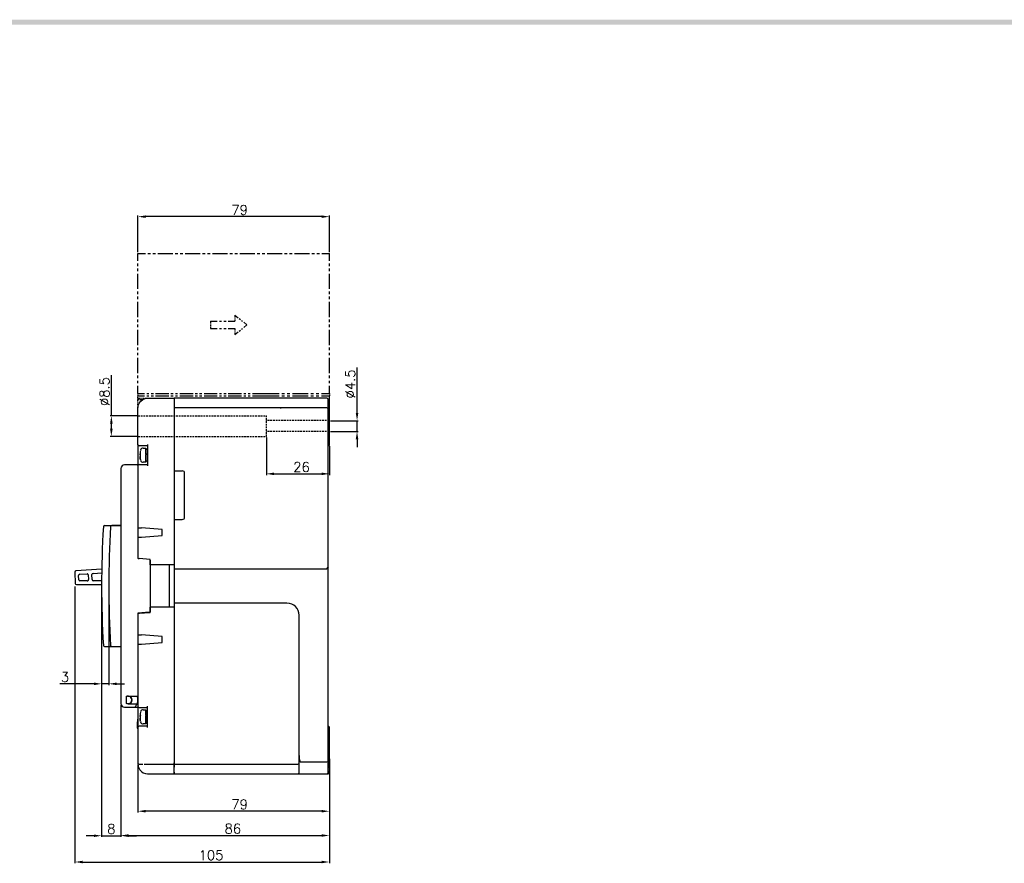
# Model space of a CAD drawing. Extents: x 1012 to 2710, y -907 to 1751.
# Tile 18 of 19: x 1839 to 2246, y 1396 to 1744. Entities that reach past the tile are written whole.
import ezdxf

# ---------------------------------------------------------------- set-up
doc = ezdxf.new("R2010")
doc.units = 0
doc.header["$LTSCALE"] = 3
doc.header["$MEASUREMENT"] = 0
doc.linetypes.add('HIDDEN', pattern=[0.375, 0.25, -0.125])
doc.layers.get('0').update_dxf_attribs({"linetype": 'CONTINUOUS'})
doc.layers.get('Defpoints').update_dxf_attribs({"linetype": 'CONTINUOUS'})
for name, color, linetype in [('di', 3, 'CONTINUOUS'), ('dwg', 7, 'CONTINUOUS'), ('TOP', 7, 'CONTINUOUS')]:
    doc.layers.add(name, color=color, linetype=linetype)
doc.styles.add('KIM', font='ROMANS.shx', dxfattribs={"height": 5, "bigfont": 'GSG1.shx'})
doc.styles.get("Standard").update_dxf_attribs({"font": 'romans.shx', "height": 4, "bigfont": 'ghs.shx'})
doc.dimstyles.get("Standard").update_dxf_attribs({"dimtxt": 0.18, "dimasz": 0.18, "dimexe": 0.18, "dimexo": 0.0625, "dimgap": 0.09, "dimtad": 0, "dimtih": 1, "dimtoh": 1, "dimdec": 4, "dimzin": 0, "dimdsep": 46, "dimtxsty": 'Standard', "dimcen": 0.09, "dimadec": 0, "dimazin": 0, "dimtfac": 1, "dimtdec": 4, "dimtofl": 0, "dimtmove": 0, "dimatfit": 3, "dimfxl": 0, "dimtolj": 1, "dimtzin": 0, "dimarcsym": 0})
doc.dimstyles.new('STANDARD$0', dxfattribs={"dimtxt": 5, "dimasz": 5, "dimexe": 1, "dimexo": 2, "dimgap": 2, "dimtad": 1, "dimdec": 4, "dimzin": 12, "dimdsep": 46, "dimtxsty": 'KIM', "dimcen": -1, "dimdle": 0.1, "dimadec": 0, "dimazin": 0, "dimtfac": 1, "dimtdec": 4, "dimtmove": 0, "dimatfit": 3, "dimfxl": 0, "dimtolj": 1, "dimtzin": 0, "dimarcsym": 0})

# ---------------------------------------------------------------- blocks, each defined once
blk = doc.blocks.new('*D40')
at = {"layer": 'Defpoints', "color": 0, "ltscale": 0.5}
for p in [(1967.07, 1439.69), (1888.07, 1436.99), (1888.07, 1417.55)]:
    blk.add_point(p, dxfattribs=at)
at = {"layer": 'di', "color": 0, "lineweight": -2, "ltscale": 0.5}
for p, q in [((1967.07, 1439.19), (1967.07, 1417.05)), ((1888.07, 1436.49), (1888.07, 1417.05))]:
    blk.add_line(p, q, dxfattribs=at)
at = {"layer": 'di', "lineweight": -2, "ltscale": 0.5}
blk.add_line((1963.87, 1417.55), (1891.27, 1417.55), dxfattribs=at)
at = {"layer": 'di', "ltscale": 0.5}
for points in [[(1891.27, 1418.09), (1891.27, 1417.02), (1888.07, 1417.55)], [(1963.87, 1418.09), (1963.87, 1417.02), (1967.07, 1417.55)]]:
    blk.add_solid(points, dxfattribs=at)
at = {"layer": 'di', "color": 0, "ltscale": 0.5, "insert": (1930.04, 1420.35), "char_height": 4, "attachment_point": 5}
blk.add_mtext('\\A1;79', dxfattribs=at)
blk = doc.blocks.new('*D41')
at = {"layer": 'Defpoints', "color": 0, "ltscale": 0.5}
for p in [(1881.07, 1461.99), (1967.07, 1427.62), (1967.07, 1407.53)]:
    blk.add_point(p, dxfattribs=at)
at = {"layer": 'di', "color": 0, "lineweight": -2, "ltscale": 0.5}
for p, q in [((1881.07, 1461.49), (1881.07, 1407.03)), ((1967.07, 1427.12), (1967.07, 1407.03))]:
    blk.add_line(p, q, dxfattribs=at)
at = {"layer": 'di', "lineweight": -2, "ltscale": 0.5}
blk.add_line((1884.27, 1407.53), (1963.87, 1407.53), dxfattribs=at)
at = {"layer": 'di', "ltscale": 0.5}
for points in [[(1884.27, 1408.06), (1884.27, 1407), (1881.07, 1407.53)], [(1963.87, 1408.06), (1963.87, 1407), (1967.07, 1407.53)]]:
    blk.add_solid(points, dxfattribs=at)
at = {"layer": 'di', "color": 0, "ltscale": 0.5, "insert": (1927.26, 1410.33), "char_height": 4, "attachment_point": 5}
blk.add_mtext('\\A1;86', dxfattribs=at)
blk = doc.blocks.new('*D42')
at = {"layer": 'Defpoints', "color": 0, "ltscale": 0.5}
for p in [(1873.07, 1510.49), (1876.07, 1510.49), (1876.07, 1470.13)]:
    blk.add_point(p, dxfattribs=at)
at = {"layer": 'di', "color": 0, "lineweight": -2, "ltscale": 0.5}
for p, q in [((1873.07, 1509.99), (1873.07, 1469.63)), ((1876.07, 1509.99), (1876.07, 1469.63))]:
    blk.add_line(p, q, dxfattribs=at)
at = {"layer": 'di', "lineweight": -2, "ltscale": 0.5}
for p, q in [((1869.87, 1470.13), (1855.83, 1470.13)), ((1876.07, 1470.13), (1873.07, 1470.13)), ((1879.27, 1470.13), (1882.47, 1470.13))]:
    blk.add_line(p, q, dxfattribs=at)
at = {"layer": 'di', "ltscale": 0.5}
for points in [[(1869.87, 1470.66), (1869.87, 1469.59), (1873.07, 1470.13)], [(1879.27, 1470.66), (1879.27, 1469.59), (1876.07, 1470.13)]]:
    blk.add_solid(points, dxfattribs=at)
at = {"layer": 'di', "color": 0, "ltscale": 0.5, "insert": (1857.96, 1472.93), "char_height": 4, "attachment_point": 5}
blk.add_mtext('\\A1;3', dxfattribs=at)
blk = doc.blocks.new('*D43')
at = {"layer": 'Defpoints', "color": 0, "ltscale": 0.5}
for p in [(1873.07, 1491.96), (1881.07, 1460.99), (1881.07, 1407.43)]:
    blk.add_point(p, dxfattribs=at)
at = {"layer": 'di', "color": 0, "lineweight": -2, "ltscale": 0.5}
for p, q in [((1873.07, 1491.46), (1873.07, 1406.93)), ((1881.07, 1460.49), (1881.07, 1406.93))]:
    blk.add_line(p, q, dxfattribs=at)
at = {"layer": 'di', "lineweight": -2, "ltscale": 0.5}
for p, q in [((1869.87, 1407.43), (1866.67, 1407.43)), ((1873.07, 1407.43), (1881.07, 1407.43)), ((1884.27, 1407.43), (1887.47, 1407.43))]:
    blk.add_line(p, q, dxfattribs=at)
at = {"layer": 'di', "ltscale": 0.5}
for points in [[(1869.87, 1407.96), (1869.87, 1406.9), (1873.07, 1407.43)], [(1884.27, 1407.96), (1884.27, 1406.9), (1881.07, 1407.43)]]:
    blk.add_solid(points, dxfattribs=at)
at = {"layer": 'di', "color": 0, "ltscale": 0.5, "insert": (1877.07, 1410.23), "char_height": 4, "attachment_point": 5}
blk.add_mtext('\\A1;8', dxfattribs=at)
blk = doc.blocks.new('*D44')
at = {"layer": 'Defpoints', "color": 0, "ltscale": 0.5}
for p in [(1862.07, 1510.73), (1967.07, 1426.62), (1967.07, 1396.59)]:
    blk.add_point(p, dxfattribs=at)
at = {"layer": 'di', "color": 0, "lineweight": -2, "ltscale": 0.5}
for p, q in [((1862.07, 1510.23), (1862.07, 1396.09)), ((1967.07, 1426.12), (1967.07, 1396.09))]:
    blk.add_line(p, q, dxfattribs=at)
at = {"layer": 'di', "lineweight": -2, "ltscale": 0.5}
blk.add_line((1865.27, 1396.59), (1963.87, 1396.59), dxfattribs=at)
at = {"layer": 'di', "ltscale": 0.5}
for points in [[(1865.27, 1397.12), (1865.27, 1396.05), (1862.07, 1396.59)], [(1963.87, 1397.12), (1963.87, 1396.05), (1967.07, 1396.59)]]:
    blk.add_solid(points, dxfattribs=at)
at = {"layer": 'di', "color": 0, "ltscale": 0.5, "insert": (1918.22, 1399.39), "char_height": 4, "attachment_point": 5}
blk.add_mtext('\\A1;105', dxfattribs=at)
blk = doc.blocks.new('*D61')
at = {"layer": 'Defpoints', "color": 0, "ltscale": 0.5}
for p in [(1941.07, 1572.24), (1967.07, 1568.69), (1967.07, 1556.8)]:
    blk.add_point(p, dxfattribs=at)
at = {"layer": 'di', "color": 0, "lineweight": -2, "ltscale": 0.5}
for p, q in [((1941.07, 1571.74), (1941.07, 1556.3)), ((1967.07, 1568.19), (1967.07, 1556.3))]:
    blk.add_line(p, q, dxfattribs=at)
at = {"layer": 'di', "lineweight": -2, "ltscale": 0.5}
blk.add_line((1944.27, 1556.8), (1963.87, 1556.8), dxfattribs=at)
at = {"layer": 'di', "ltscale": 0.5}
for points in [[(1944.27, 1557.33), (1944.27, 1556.26), (1941.07, 1556.8)], [(1963.87, 1557.33), (1963.87, 1556.26), (1967.07, 1556.8)]]:
    blk.add_solid(points, dxfattribs=at)
at = {"layer": 'di', "color": 0, "ltscale": 0.5, "insert": (1955.58, 1559.6), "char_height": 4, "attachment_point": 5}
blk.add_mtext('\\A1;26', dxfattribs=at)
blk = doc.blocks.new('*D62')
at = {"layer": 'Defpoints', "color": 0, "ltscale": 0.5}
for p in [(1888.07, 1580.74), (1877.09, 1572.24), (1888.07, 1572.24)]:
    blk.add_point(p, dxfattribs=at)
at = {"layer": 'di', "lineweight": -2, "ltscale": 0.5}
for p, q in [((1877.09, 1580.74), (1877.09, 1597.54)), ((1877.09, 1575.44), (1877.09, 1577.54))]:
    blk.add_line(p, q, dxfattribs=at)
at = {"layer": 'di', "color": 0, "lineweight": -2, "ltscale": 0.5}
for p, q in [((1887.57, 1580.74), (1876.59, 1580.74)), ((1887.57, 1572.24), (1876.59, 1572.24))]:
    blk.add_line(p, q, dxfattribs=at)
at = {"layer": 'di', "ltscale": 0.5}
for points in [[(1876.56, 1577.54), (1877.63, 1577.54), (1877.09, 1580.74)], [(1876.56, 1575.44), (1877.63, 1575.44), (1877.09, 1572.24)]]:
    blk.add_solid(points, dxfattribs=at)
at = {"layer": 'di', "color": 0, "ltscale": 0.5, "insert": (1874.29, 1590.74), "char_height": 4, "attachment_point": 5, "rotation": 90}
blk.add_mtext('\\A1;%%c8.5', dxfattribs=at)
blk = doc.blocks.new('*D63')
at = {"layer": 'Defpoints', "color": 0, "ltscale": 0.5}
for p in [(1967.07, 1578.74), (1967.07, 1574.24), (1978.49, 1574.24)]:
    blk.add_point(p, dxfattribs=at)
at = {"layer": 'di', "lineweight": -2, "ltscale": 0.5}
for p, q in [((1978.49, 1581.94), (1978.49, 1600.69)), ((1978.49, 1574.24), (1978.49, 1578.74)), ((1978.49, 1571.04), (1978.49, 1567.84))]:
    blk.add_line(p, q, dxfattribs=at)
at = {"layer": 'di', "color": 0, "lineweight": -2, "ltscale": 0.5}
for p, q in [((1967.57, 1578.74), (1978.99, 1578.74)), ((1967.57, 1574.24), (1978.99, 1574.24))]:
    blk.add_line(p, q, dxfattribs=at)
at = {"layer": 'di', "ltscale": 0.5}
for points in [[(1977.96, 1581.94), (1979.03, 1581.94), (1978.49, 1578.74)], [(1977.96, 1571.04), (1979.03, 1571.04), (1978.49, 1574.24)]]:
    blk.add_solid(points, dxfattribs=at)
at = {"layer": 'di', "color": 0, "ltscale": 0.5, "insert": (1975.69, 1593.89), "char_height": 4, "attachment_point": 5, "rotation": 90}
blk.add_mtext('\\A1;%%c4.5', dxfattribs=at)
blk = doc.blocks.new('125634')
at = {"layer": 'TOP', "color": 4, "linetype": 'Continuous'}
for p, q in [((1617.16, 253.81), (1618.7, 253.81)), ((1617.16, 252.24), (1617.16, 253.81)), ((1619.21, 253.81), (1619.73, 253.81)), ((1620.24, 253.81), (1620.75, 253.81)), ((1621.27, 253.81), (1624.34, 253.81)), ((1624.86, 253.81), (1625.37, 253.81)), ((1625.88, 253.81), (1626.4, 253.81)), ((1626.91, 253.81), (1629.99, 253.81)), ((1630.5, 253.81), (1631.01, 253.81)), ((1631.53, 253.81), (1632.04, 253.81)), ((1632.55, 253.81), (1635.63, 253.81)), ((1636.14, 253.81), (1636.66, 253.81)), ((1637.17, 253.81), (1637.68, 253.81)), ((1638.19, 253.81), (1641.27, 253.81)), ((1641.78, 253.81), (1642.3, 253.81)), ((1642.81, 253.81), (1643.32, 253.81)), ((1643.84, 253.81), (1646.91, 253.81)), ((1647.43, 253.81), (1647.94, 253.81)), ((1648.45, 253.81), (1648.97, 253.81)), ((1649.48, 253.81), (1652.56, 253.81)), ((1653.07, 253.81), (1653.58, 253.81)), ((1654.1, 253.81), (1654.61, 253.81)), ((1655.12, 253.81), (1656.66, 253.81)), ((1656.66, 252.24), (1656.66, 253.81)), ((1617.16, 251.19), (1617.16, 251.71)), ((1617.16, 250.14), (1617.16, 250.66)), ((1656.66, 251.19), (1656.66, 251.71)), ((1656.66, 250.14), (1656.66, 250.66)), ((1617.16, 246.46), (1617.16, 249.61)), ((1656.66, 246.46), (1656.66, 249.61)), ((1617.16, 245.41), (1617.16, 245.93)), ((1656.66, 245.41), (1656.66, 245.93)), ((1617.16, 244.36), (1617.16, 244.88)), ((1617.16, 240.68), (1617.16, 243.83)), ((1656.66, 244.36), (1656.66, 244.88)), ((1656.66, 240.68), (1656.66, 243.83)), ((1617.16, 239.63), (1617.16, 240.15)), ((1632.16, 239.81), (1633.53, 239.81)), ((1632.16, 239.81), (1632.16, 239.41)), ((1633.98, 239.81), (1634.43, 239.81)), ((1634.89, 239.81), (1635.34, 239.81)), ((1635.8, 239.81), (1637.16, 239.81)), ((1637.16, 241.06), (1637.16, 240.72)), ((1637.16, 241.06), (1637.84, 240.52)), ((1637.16, 240.61), (1637.16, 240.5)), ((1637.16, 240.38), (1637.16, 240.27)), ((1637.16, 240.16), (1637.16, 239.81)), ((1638.07, 240.34), (1638.3, 240.16)), ((1638.53, 239.97), (1638.75, 239.79)), ((1656.66, 239.63), (1656.66, 240.15)), ((1617.16, 238.58), (1617.16, 239.1)), ((1617.16, 234.9), (1617.16, 238.05)), ((1632.16, 239.27), (1632.16, 239.13)), ((1632.16, 239), (1632.16, 238.86)), ((1632.16, 238.72), (1632.16, 238.31)), ((1632.16, 238.31), (1633.53, 238.31)), ((1633.98, 238.31), (1634.43, 238.31)), ((1634.89, 238.31), (1635.34, 238.31)), ((1635.8, 238.31), (1637.16, 238.31)), ((1637.16, 238.31), (1637.16, 237.97)), ((1637.16, 237.86), (1637.16, 237.75)), ((1638.07, 237.79), (1638.3, 237.97)), ((1638.53, 238.16), (1638.75, 238.34)), ((1638.98, 239.61), (1639.66, 239.06)), ((1638.98, 238.52), (1639.66, 239.06)), ((1656.66, 238.58), (1656.66, 239.1)), ((1656.66, 234.9), (1656.66, 238.05)), ((1637.16, 237.63), (1637.16, 237.52)), ((1637.16, 237.06), (1637.84, 237.61)), ((1637.16, 237.41), (1637.16, 237.06)), ((1617.16, 233.85), (1617.16, 234.37)), ((1656.66, 233.85), (1656.66, 234.37)), ((1617.16, 232.8), (1617.16, 233.32)), ((1617.16, 229.12), (1617.16, 232.27)), ((1656.66, 232.8), (1656.66, 233.32)), ((1656.66, 229.12), (1656.66, 232.27)), ((1617.16, 228.07), (1617.16, 228.59)), ((1656.66, 228.07), (1656.66, 228.59)), ((1617.16, 227.02), (1617.16, 227.54)), ((1617.16, 224.91), (1617.16, 226.49)), ((1656.66, 227.02), (1656.66, 227.54)), ((1656.66, 224.91), (1656.66, 226.49)), ((1617.16, 224.91), (1618.53, 224.91)), ((1617.16, 224.91), (1617.16, 224.78)), ((1617.16, 224.73), (1617.16, 224.69)), ((1617.16, 224.64), (1617.16, 224.6)), ((1617.16, 224.55), (1617.16, 224.41)), ((1617.16, 224.41), (1618.53, 224.41)), ((1617.16, 224.28), (1617.16, 224.41)), ((1617.16, 224.19), (1617.16, 224.23)), ((1617.16, 224.1), (1617.16, 224.14)), ((1617.16, 223.91), (1617.16, 224.05)), ((1617.16, 223.91), (1617.16, 223.85)), ((1617.16, 223.91), (1617.71, 223.91)), ((1617.16, 223.82), (1617.16, 223.8)), ((1617.16, 223.78), (1617.16, 223.76)), ((1617.16, 223.73), (1617.16, 223.66)), ((1617.16, 223.36), (1617.16, 223.66)), ((1617.16, 223.66), (1617.44, 223.66)), ((1617.54, 223.66), (1617.63, 223.66)), ((1617.72, 223.66), (1617.82, 223.66)), ((1617.75, 223.33), (1618.16, 223.65)), ((1617.89, 223.91), (1618.07, 223.91)), ((1617.91, 223.66), (1618.19, 223.66)), ((1618.25, 223.91), (1618.43, 223.91)), ((1618.62, 223.91), (1619.16, 223.91)), ((1618.98, 224.91), (1619.43, 224.91)), ((1618.98, 224.41), (1619.43, 224.41)), ((1619.89, 224.91), (1620.34, 224.91)), ((1619.89, 224.41), (1620.34, 224.41)), ((1620.8, 224.91), (1623.53, 224.91)), ((1620.8, 224.41), (1623.53, 224.41)), ((1623.98, 224.91), (1624.43, 224.91)), ((1623.98, 224.41), (1624.43, 224.41)), ((1624.89, 224.91), (1625.34, 224.91)), ((1624.89, 224.41), (1625.34, 224.41)), ((1625.8, 224.91), (1628.53, 224.91)), ((1625.8, 224.41), (1628.53, 224.41)), ((1628.98, 224.91), (1629.43, 224.91)), ((1628.98, 224.41), (1629.43, 224.41)), ((1629.89, 224.91), (1630.34, 224.91)), ((1629.89, 224.41), (1630.34, 224.41)), ((1630.8, 224.91), (1633.53, 224.91)), ((1630.8, 224.41), (1633.53, 224.41)), ((1633.98, 224.91), (1634.43, 224.91)), ((1633.98, 224.41), (1634.43, 224.41)), ((1634.89, 224.91), (1635.34, 224.91)), ((1634.89, 224.41), (1635.34, 224.41)), ((1635.8, 224.91), (1638.53, 224.91)), ((1635.8, 224.41), (1638.53, 224.41)), ((1638.98, 224.91), (1639.43, 224.91)), ((1638.98, 224.41), (1639.43, 224.41)), ((1639.89, 224.91), (1640.34, 224.91)), ((1639.89, 224.41), (1640.34, 224.41)), ((1640.8, 224.91), (1644.66, 224.91)), ((1640.8, 224.41), (1644.66, 224.41)), ((1644.66, 224.91), (1646.3, 224.91)), ((1644.66, 224.41), (1646.3, 224.41)), ((1646.84, 224.91), (1647.39, 224.91)), ((1646.84, 224.41), (1647.39, 224.41)), ((1647.93, 224.91), (1648.48, 224.91)), ((1647.93, 224.41), (1648.48, 224.41)), ((1649.02, 224.91), (1652.3, 224.91)), ((1649.02, 224.41), (1652.3, 224.41)), ((1652.84, 224.91), (1653.39, 224.91)), ((1652.84, 224.41), (1653.39, 224.41)), ((1653.93, 224.91), (1654.48, 224.91)), ((1653.93, 224.41), (1654.48, 224.41)), ((1655.03, 224.91), (1656.66, 224.91)), ((1655.03, 224.41), (1656.66, 224.41)), ((1656.66, 224.91), (1656.66, 224.78)), ((1656.66, 224.73), (1656.66, 224.69)), ((1656.66, 224.64), (1656.66, 224.6)), ((1656.66, 224.55), (1656.66, 224.41)), ((1656.66, 219.5), (1656.66, 224.41)), ((1656.66, 224.19), (1656.66, 224.23)), ((1656.66, 224.1), (1656.66, 224.14)), ((1617.16, 223.16), (1617.16, 223.26)), ((1617.16, 222.95), (1617.16, 223.05)), ((1617.16, 222.55), (1617.16, 222.85)), ((1617.16, 221.91), (1617.23, 222.43)), ((1617.16, 221.66), (1617.18, 222.18)), ((1617.16, 221.93), (1617.18, 222.18)), ((1617.18, 222.18), (1617.23, 222.44)), ((1617.18, 222.18), (1617.23, 222.44)), ((1617.23, 222.43), (1617.43, 222.91)), ((1617.23, 222.44), (1617.32, 222.69)), ((1617.23, 222.44), (1617.32, 222.69)), ((1617.43, 222.91), (1617.75, 223.33))]:
    blk.add_line(p, q, dxfattribs=at)
blk = doc.blocks.new('*D82')
at = {"layer": 'Defpoints', "color": 0, "ltscale": 0.5}
for p in [(1888.07, 1662.94), (1888.07, 1647.81), (1967.07, 1647.79)]:
    blk.add_point(p, dxfattribs=at)
at = {"layer": 'di', "color": 0, "lineweight": -2, "ltscale": 0.5}
for p, q in [((1888.07, 1648.31), (1888.07, 1663.44)), ((1967.07, 1648.29), (1967.07, 1663.44))]:
    blk.add_line(p, q, dxfattribs=at)
at = {"layer": 'di', "lineweight": -2, "ltscale": 0.5}
blk.add_line((1963.87, 1662.94), (1891.27, 1662.94), dxfattribs=at)
at = {"layer": 'di', "ltscale": 0.5}
for points in [[(1891.27, 1663.47), (1891.27, 1662.4), (1888.07, 1662.94)], [(1963.87, 1663.47), (1963.87, 1662.4), (1967.07, 1662.94)]]:
    blk.add_solid(points, dxfattribs=at)
at = {"layer": 'di', "color": 0, "ltscale": 0.5, "insert": (1930.04, 1665.74), "char_height": 4, "attachment_point": 5}
blk.add_mtext('\\A1;79', dxfattribs=at)

msp = doc.modelspace()

# ---------------------------------------------------------------- linework, layer by layer
at = {"color": 2, "linetype": 'HIDDEN'}
for p, q in [((1888.075, 1580.741), (1941.075, 1580.741)), ((1941.075, 1572.241), (1941.075, 1580.741)), ((1967.075, 1578.741), (1941.075, 1578.741)), ((1967.075, 1574.241), (1941.075, 1574.241)), ((1888.075, 1572.241), (1941.075, 1572.241))]:
    msp.add_line(p, q, dxfattribs=at)
at = {"layer": 'dwg'}
msp.add_trace([(1029.255, 1744.23), (1031.255, 1742.23), (2661.255, 1744.23), (2659.255, 1742.23)], dxfattribs=at)
at = {"layer": 'TOP', "color": 7, "linetype": 'Continuous'}
for p, q in [((1888.075, 1583.991), (1888.211, 1585.027)), ((1888.211, 1585.027), (1888.611, 1585.991)), ((1888.611, 1585.991), (1889.246, 1586.82)), ((1889.246, 1586.82), (1890.075, 1587.455)), ((1890.075, 1587.455), (1891.039, 1587.855)), ((1891.039, 1587.855), (1892.075, 1587.991)), ((1892.075, 1587.991), (1903.075, 1587.991)), ((1966.075, 1587.991), (1903.075, 1587.991)), ((1903.075, 1587.991), (1903.075, 1587.799)), ((1903.075, 1587.991), (1903.075, 1587.799)), ((1903.075, 1587.991), (1903.075, 1587.799)), ((1903.075, 1587.799), (1903.075, 1587.37)), ((1903.075, 1587.799), (1903.075, 1587.37)), ((1903.075, 1587.799), (1903.075, 1587.37)), ((1903.075, 1587.37), (1903.075, 1585.234)), ((1903.075, 1585.234), (1903.075, 1584.784)), ((1903.075, 1585.234), (1903.075, 1584.784)), ((1903.075, 1585.234), (1903.075, 1584.784)), ((1966.575, 1585.355), (1966.575, 1587.491)), ((1966.575, 1584.68), (1966.575, 1585.355)), ((1888.075, 1568.841), (1888.075, 1583.991)), ((1888.075, 1568.841), (1888.075, 1583.991)), ((1903.075, 1584.784), (1903.075, 1584.376)), ((1903.075, 1584.784), (1903.075, 1584.376)), ((1903.075, 1584.784), (1903.075, 1584.376)), ((1903.075, 1584.376), (1903.075, 1584.093)), ((1903.075, 1584.376), (1903.075, 1584.092)), ((1903.075, 1584.376), (1903.075, 1584.092)), ((1903.075, 1584.093), (1903.075, 1583.991)), ((1903.075, 1584.092), (1903.075, 1583.991)), ((1903.075, 1584.092), (1903.075, 1583.991)), ((1966.075, 1583.991), (1903.075, 1583.991)), ((1903.075, 1583.991), (1903.075, 1583.845)), ((1903.075, 1583.991), (1903.075, 1583.845)), ((1903.075, 1583.991), (1903.075, 1583.845)), ((1903.075, 1583.845), (1903.075, 1583.491)), ((1903.075, 1583.845), (1903.075, 1583.491)), ((1903.075, 1583.845), (1903.075, 1583.491)), ((1903.075, 1583.491), (1903.075, 1519.241)), ((1903.075, 1583.491), (1903.075, 1537.992)), ((1903.075, 1583.491), (1903.075, 1557.991)), ((1946.738, 1583.991), (1946.743, 1583.991)), ((1946.743, 1583.991), (1947.007, 1583.991)), ((1947.007, 1583.991), (1947.19, 1583.991)), ((1966.575, 1584.068), (1966.575, 1584.68)), ((1966.575, 1583.643), (1966.575, 1584.068)), ((1966.575, 1583.491), (1966.575, 1583.643)), ((1966.575, 1518.041), (1966.575, 1583.491)), ((1966.875, 1581.491), (1966.575, 1581.491)), ((1966.975, 1584.245), (1966.975, 1584.391)), ((1966.975, 1583.891), (1966.975, 1584.245)), ((1966.975, 1581.464), (1966.975, 1583.891)), ((1967.075, 1568.691), (1967.075, 1581.291)), ((1888.075, 1568.841), (1888.075, 1568.728)), ((1888.221, 1568.488), (1888.075, 1568.841)), ((1888.075, 1568.841), (1888.075, 1568.728)), ((1888.075, 1568.728), (1888.075, 1568.396)), ((1888.075, 1568.728), (1888.075, 1568.396)), ((1892.075, 1568.841), (1892.075, 1560.141)), ((1892.075, 1568.841), (1892.075, 1560.141)), ((1888.075, 1568.396), (1888.075, 1567.862)), ((1888.075, 1568.396), (1888.075, 1567.862)), ((1888.075, 1567.862), (1888.075, 1567.152)), ((1888.075, 1567.862), (1888.075, 1567.152)), ((1888.075, 1567.152), (1888.075, 1566.305)), ((1888.075, 1567.152), (1888.075, 1566.305)), ((1888.075, 1566.305), (1888.075, 1565.364)), ((1888.075, 1566.305), (1888.075, 1565.364)), ((1888.075, 1565.364), (1888.075, 1564.377)), ((1888.075, 1565.364), (1888.075, 1564.377)), ((1888.575, 1568.341), (1888.221, 1568.488)), ((1892.075, 1568.341), (1888.575, 1568.341)), ((1892.075, 1568.341), (1888.575, 1568.341)), ((1888.936, 1565.225), (1888.929, 1565.086)), ((1888.929, 1565.086), (1888.936, 1565.04)), ((1888.929, 1564.923), (1888.931, 1564.986)), ((1889.121, 1564.923), (1888.929, 1564.923)), ((1888.936, 1564.829), (1888.929, 1564.923)), ((1888.931, 1564.986), (1888.934, 1565.05)), ((1888.946, 1565.364), (1888.936, 1565.225)), ((1888.936, 1565.04), (1888.946, 1564.994)), ((1888.946, 1564.735), (1888.936, 1564.829)), ((1889.023, 1565.913), (1888.946, 1565.364)), ((1888.946, 1564.994), (1889.023, 1565.071)), ((1888.946, 1564.994), (1889.121, 1564.994)), ((1888.946, 1564.735), (1889.121, 1564.735)), ((1889.023, 1564.638), (1888.946, 1564.735)), ((1889.14, 1566.455), (1889.023, 1565.913)), ((1889.023, 1565.071), (1889.14, 1565.148)), ((1889.14, 1564.543), (1889.023, 1564.638)), ((1889.121, 1564.774), (1889.121, 1565.13)), ((1889.121, 1564.407), (1889.121, 1564.774)), ((1889.14, 1565.148), (1889.127, 1565.124)), ((1889.14, 1566.456), (1889.14, 1566.456)), ((1889.14, 1566.455), (1889.14, 1566.456)), ((1890.24, 1567.416), (1891.275, 1567.416)), ((1891.275, 1567.416), (1891.275, 1567.273)), ((1891.275, 1567.273), (1891.275, 1566.858)), ((1891.275, 1566.858), (1891.275, 1566.21)), ((1891.275, 1566.21), (1891.275, 1565.395)), ((1891.275, 1565.395), (1891.275, 1564.491)), ((1891.275, 1564.491), (1891.275, 1563.587)), ((1891.375, 1566.793), (1891.375, 1566.916)), ((1891.375, 1566.916), (1892.075, 1566.916)), ((1891.375, 1566.438), (1891.375, 1566.793)), ((1891.375, 1565.885), (1891.375, 1566.438)), ((1891.375, 1565.19), (1891.375, 1565.885)), ((1891.375, 1565.19), (1892.075, 1565.071)), ((1891.375, 1565.095), (1891.375, 1565.19)), ((1891.375, 1565.095), (1892.075, 1564.976)), ((1892.075, 1564.67), (1891.375, 1564.793)), ((1891.375, 1563.975), (1891.375, 1564.793)), ((1891.875, 1564.859), (1891.875, 1565.01)), ((1891.875, 1564.705), (1891.875, 1564.859)), ((1966.575, 1568.491), (1966.875, 1568.491)), ((1882.575, 1560.491), (1882.001, 1560.377)), ((1888.075, 1560.491), (1882.575, 1560.491)), ((1888.075, 1560.491), (1882.575, 1560.491)), ((1888.075, 1564.377), (1888.075, 1563.397)), ((1888.075, 1564.377), (1888.075, 1563.397)), ((1888.075, 1563.397), (1888.075, 1562.473)), ((1888.075, 1563.397), (1888.075, 1562.473)), ((1888.075, 1562.473), (1888.075, 1561.654)), ((1888.075, 1562.473), (1888.075, 1561.654)), ((1888.075, 1561.654), (1888.075, 1560.982)), ((1888.075, 1561.654), (1888.075, 1560.982)), ((1888.075, 1560.982), (1888.075, 1560.491)), ((1888.075, 1560.982), (1888.075, 1560.491)), ((1888.221, 1560.495), (1888.075, 1560.141)), ((1888.075, 1560.433), (1888.075, 1560.491)), ((1888.075, 1560.491), (1888.075, 1560.491)), ((1888.075, 1560.433), (1888.075, 1560.491)), ((1888.075, 1560.291), (1888.075, 1560.433)), ((1888.075, 1560.291), (1888.075, 1560.433)), ((1888.575, 1560.641), (1888.221, 1560.495)), ((1888.575, 1560.641), (1892.075, 1560.641)), ((1888.936, 1564.153), (1888.929, 1564.059)), ((1888.929, 1564.059), (1888.936, 1563.898)), ((1888.929, 1563.896), (1888.931, 1563.915)), ((1888.936, 1563.757), (1888.929, 1563.896)), ((1888.936, 1563.896), (1888.929, 1563.896)), ((1888.931, 1563.915), (1888.934, 1563.933)), ((1888.946, 1564.247), (1888.936, 1564.153)), ((1888.936, 1563.898), (1888.946, 1563.737)), ((1888.946, 1563.618), (1888.936, 1563.757)), ((1889.023, 1564.344), (1888.946, 1564.247)), ((1888.946, 1563.737), (1889.023, 1563.185)), ((1888.946, 1563.618), (1888.959, 1563.618)), ((1889.023, 1563.07), (1888.946, 1563.618)), ((1889.14, 1564.44), (1889.023, 1564.344)), ((1889.023, 1563.185), (1889.14, 1562.64)), ((1889.14, 1562.527), (1889.023, 1563.07)), ((1889.14, 1562.527), (1889.14, 1562.527)), ((1889.14, 1562.527), (1889.14, 1562.527)), ((1891.275, 1561.566), (1890.24, 1561.566)), ((1891.275, 1563.587), (1891.275, 1562.772)), ((1891.275, 1562.772), (1891.275, 1562.125)), ((1891.275, 1562.125), (1891.275, 1561.709)), ((1891.275, 1561.709), (1891.275, 1561.566)), ((1891.375, 1563.216), (1891.375, 1563.975)), ((1891.375, 1562.603), (1891.375, 1563.216)), ((1891.375, 1562.204), (1891.375, 1562.603)), ((1891.375, 1562.066), (1891.375, 1562.204)), ((1892.075, 1562.066), (1891.375, 1562.066)), ((1881.189, 1559.565), (1881.075, 1558.991)), ((1881.075, 1558.991), (1881.075, 1461.991)), ((1881.075, 1558.991), (1881.075, 1461.991)), ((1881.514, 1560.052), (1881.189, 1559.565)), ((1882.001, 1560.377), (1881.514, 1560.052)), ((1888.075, 1560.291), (1888.075, 1521.929)), ((1888.075, 1560.291), (1888.075, 1521.929)), ((1903.075, 1557.991), (1906.297, 1557.991)), ((1906.786, 1557.924), (1906.297, 1557.991)), ((1907.144, 1557.741), (1906.786, 1557.924)), ((1907.275, 1557.491), (1907.144, 1557.741)), ((1907.275, 1538.491), (1907.275, 1557.491)), ((1903.075, 1537.991), (1903.075, 1518.041)), ((1903.075, 1537.991), (1906.297, 1537.991)), ((1906.297, 1537.991), (1906.786, 1538.058)), ((1906.786, 1538.058), (1907.144, 1538.241)), ((1907.144, 1538.241), (1907.275, 1538.491)), ((1874.296, 1535.491), (1881.075, 1535.491)), ((1874.296, 1535.491), (1877.291, 1535.491)), ((1874.296, 1535.491), (1877.296, 1535.491)), ((1881.075, 1535.491), (1877.296, 1535.491)), ((1877.296, 1535.491), (1881.075, 1535.491)), ((1888.075, 1534.491), (1888.221, 1534.491)), ((1888.075, 1534.491), (1888.221, 1534.491)), ((1888.221, 1534.491), (1888.575, 1534.491)), ((1888.221, 1534.491), (1888.575, 1534.491)), ((1888.575, 1534.491), (1889.575, 1534.491)), ((1889.575, 1534.491), (1889.576, 1534.491)), ((1898.075, 1533.841), (1889.576, 1534.491)), ((1898.075, 1531.341), (1898.075, 1533.841)), ((1888.075, 1530.691), (1888.221, 1530.691)), ((1888.075, 1530.691), (1888.221, 1530.691)), ((1888.221, 1530.691), (1888.575, 1530.691)), ((1888.221, 1530.691), (1888.575, 1530.691)), ((1888.575, 1530.691), (1889.575, 1530.691)), ((1889.575, 1530.691), (1898.075, 1531.341)), ((1888.075, 1521.929), (1888.221, 1521.916)), ((1888.075, 1521.929), (1888.221, 1521.916)), ((1888.221, 1521.916), (1888.575, 1521.885)), ((1888.221, 1521.916), (1888.575, 1521.885)), ((1893.075, 1521.491), (1888.575, 1521.885)), ((1893.075, 1519.241), (1893.075, 1521.491)), ((1893.075, 1521.108), (1893.075, 1499.875)), ((1862.034, 1516.215), (1862.208, 1511.589)), ((1873.133, 1517.46), (1862.499, 1516.733)), ((1869.543, 1515.711), (1873.11, 1515.955)), ((1903.075, 1519.241), (1893.075, 1519.241)), ((1901.075, 1501.741), (1901.075, 1519.241)), ((1903.075, 1518.041), (1903.075, 1517.688)), ((1903.075, 1517.688), (1903.075, 1517.541)), ((1903.075, 1517.541), (1966.075, 1517.541)), ((1903.075, 1517.541), (1903.075, 1517.395)), ((1903.075, 1517.395), (1903.075, 1517.041)), ((1903.075, 1517.041), (1903.075, 1503.941)), ((1903.075, 1517.041), (1903.075, 1503.941)), ((1966.428, 1517.688), (1966.075, 1518.041)), ((1966.075, 1517.541), (1966.428, 1517.688)), ((1966.575, 1518.041), (1966.428, 1517.688)), ((1966.575, 1438.041), (1966.575, 1518.041)), ((1863.652, 1513.099), (1863.587, 1514.818)), ((1864.053, 1515.336), (1867.047, 1515.54)), ((1867.157, 1512.64), (1864.155, 1512.618)), ((1867.581, 1515.06), (1867.653, 1513.158)), ((1869.155, 1513.139), (1869.077, 1515.193)), ((1873.08, 1512.682), (1869.658, 1512.657)), ((1862.711, 1511.108), (1873.075, 1511.182)), ((1903.075, 1503.941), (1903.075, 1503.588)), ((1903.075, 1503.588), (1903.075, 1503.441)), ((1892.892, 1499.675), (1888.075, 1499.254)), ((1893.075, 1499.491), (1888.575, 1499.098)), ((1903.075, 1501.741), (1893.075, 1501.741)), ((1893.075, 1499.491), (1893.075, 1501.741)), ((1949.575, 1503.441), (1903.075, 1503.441)), ((1903.075, 1503.441), (1903.075, 1503.295)), ((1903.075, 1503.295), (1903.075, 1502.941)), ((1903.075, 1502.941), (1903.075, 1437.491)), ((1903.075, 1501.741), (1903.075, 1437.491)), ((1888.075, 1499.254), (1888.075, 1465.091)), ((1888.221, 1499.067), (1888.075, 1499.054)), ((1888.221, 1499.067), (1888.075, 1499.054)), ((1888.575, 1499.098), (1888.221, 1499.067)), ((1888.575, 1499.098), (1888.221, 1499.067)), ((1954.575, 1437.491), (1954.575, 1498.441)), ((1888.075, 1490.291), (1888.221, 1490.291)), ((1888.075, 1490.291), (1888.221, 1490.291)), ((1888.221, 1490.291), (1888.575, 1490.291)), ((1888.221, 1490.291), (1888.575, 1490.291)), ((1888.575, 1490.291), (1889.575, 1490.291)), ((1898.075, 1489.641), (1889.575, 1490.291)), ((1898.075, 1487.141), (1898.075, 1489.641)), ((1874.296, 1485.491), (1877.296, 1485.491)), ((1877.296, 1485.491), (1881.075, 1485.491)), ((1888.075, 1486.491), (1888.221, 1486.491)), ((1888.075, 1486.491), (1888.221, 1486.491)), ((1888.221, 1486.491), (1888.575, 1486.491)), ((1888.221, 1486.491), (1888.575, 1486.491)), ((1888.575, 1486.491), (1889.575, 1486.491)), ((1889.575, 1486.491), (1898.075, 1487.141)), ((1883.175, 1464.814), (1883.175, 1462.168)), ((1884.075, 1465.091), (1888.075, 1465.091)), ((1885.575, 1463.491), (1885.575, 1463.491)), ((1887.741, 1465.091), (1888.075, 1465.091)), ((1888.075, 1465.092), (1888.075, 1460.841)), ((1882.575, 1460.491), (1886.72, 1460.491)), ((1884.085, 1461.891), (1887.741, 1461.891)), ((1886.72, 1460.491), (1886.728, 1460.498)), ((1886.72, 1460.491), (1886.728, 1460.498)), ((1886.72, 1460.491), (1888.075, 1460.491)), ((1886.728, 1460.498), (1886.747, 1460.515)), ((1886.728, 1460.498), (1886.747, 1460.515)), ((1886.747, 1460.515), (1886.79, 1460.554)), ((1886.747, 1460.515), (1886.79, 1460.554)), ((1886.79, 1460.554), (1886.863, 1460.623)), ((1886.79, 1460.554), (1886.863, 1460.623)), ((1886.863, 1460.623), (1886.931, 1460.691)), ((1886.863, 1460.623), (1886.931, 1460.691)), ((1887.741, 1461.891), (1888.075, 1461.891)), ((1887.741, 1461.891), (1888.075, 1461.891)), ((1887.741, 1461.891), (1888.075, 1461.891)), ((1888.075, 1460.841), (1888.075, 1460.732)), ((1888.075, 1460.841), (1888.075, 1460.732)), ((1888.075, 1460.732), (1888.075, 1460.41)), ((1888.075, 1460.732), (1888.075, 1460.41)), ((1888.075, 1460.41), (1888.075, 1459.892)), ((1888.075, 1460.41), (1888.075, 1459.892)), ((1888.075, 1459.892), (1888.075, 1459.203)), ((1888.075, 1459.892), (1888.075, 1459.203)), ((1888.075, 1459.203), (1888.075, 1458.379)), ((1888.075, 1459.203), (1888.075, 1458.379)), ((1888.575, 1460.341), (1892.075, 1460.341)), ((1890.24, 1459.416), (1891.275, 1459.416)), ((1891.275, 1459.416), (1891.275, 1459.273)), ((1891.275, 1459.273), (1891.275, 1458.858)), ((1891.275, 1458.858), (1891.275, 1458.21)), ((1891.375, 1458.793), (1891.375, 1458.916)), ((1891.375, 1458.916), (1892.075, 1458.916)), ((1892.075, 1452.141), (1892.075, 1460.841)), ((1887.825, 1455.491), (1887.825, 1455.357)), ((1887.825, 1455.491), (1888.075, 1455.491)), ((1887.825, 1455.491), (1887.825, 1455.357)), ((1887.825, 1455.357), (1887.825, 1454.991)), ((1887.825, 1455.357), (1887.825, 1454.991)), ((1887.825, 1454.991), (1887.825, 1454.491)), ((1887.825, 1454.991), (1887.825, 1454.491)), ((1888.075, 1458.379), (1888.075, 1457.459)), ((1888.075, 1458.379), (1888.075, 1457.459)), ((1888.075, 1457.459), (1888.075, 1456.491)), ((1888.075, 1457.459), (1888.075, 1456.491)), ((1888.075, 1456.491), (1888.075, 1455.523)), ((1888.075, 1456.491), (1888.075, 1455.523)), ((1888.075, 1455.523), (1888.075, 1454.604)), ((1888.075, 1455.523), (1888.075, 1454.604)), ((1888.936, 1457.225), (1888.929, 1457.086)), ((1888.929, 1457.086), (1888.936, 1457.04)), ((1888.929, 1456.923), (1888.931, 1456.986)), ((1889.121, 1456.923), (1888.929, 1456.923)), ((1888.936, 1456.829), (1888.929, 1456.923)), ((1888.936, 1456.153), (1888.929, 1456.059)), ((1888.929, 1456.059), (1888.936, 1455.898)), ((1888.929, 1455.896), (1888.931, 1455.915)), ((1888.936, 1455.896), (1888.929, 1455.896)), ((1888.936, 1455.757), (1888.929, 1455.896)), ((1888.931, 1456.986), (1888.934, 1457.05)), ((1888.931, 1455.915), (1888.934, 1455.933)), ((1888.946, 1457.364), (1888.936, 1457.225)), ((1888.936, 1457.04), (1888.946, 1456.994)), ((1888.946, 1456.735), (1888.936, 1456.829)), ((1888.946, 1456.247), (1888.936, 1456.153)), ((1888.936, 1455.898), (1888.946, 1455.737)), ((1888.946, 1455.618), (1888.936, 1455.757)), ((1889.023, 1457.913), (1888.946, 1457.364)), ((1888.946, 1456.994), (1889.023, 1457.071)), ((1888.946, 1456.994), (1889.121, 1456.994)), ((1888.946, 1456.735), (1889.121, 1456.735)), ((1889.023, 1456.638), (1888.946, 1456.735)), ((1889.023, 1456.344), (1888.946, 1456.247)), ((1888.946, 1455.737), (1889.023, 1455.185)), ((1888.946, 1455.618), (1888.959, 1455.618)), ((1889.023, 1455.07), (1888.946, 1455.618)), ((1889.14, 1458.455), (1889.023, 1457.913)), ((1889.023, 1457.071), (1889.14, 1457.148)), ((1889.14, 1456.543), (1889.023, 1456.638)), ((1889.14, 1456.44), (1889.023, 1456.344)), ((1889.023, 1455.185), (1889.14, 1454.64)), ((1889.14, 1454.527), (1889.023, 1455.07)), ((1889.121, 1456.774), (1889.121, 1457.13)), ((1889.121, 1456.407), (1889.121, 1456.774)), ((1889.14, 1457.148), (1889.127, 1457.124)), ((1889.14, 1458.456), (1889.14, 1458.456)), ((1889.14, 1458.455), (1889.14, 1458.456)), ((1891.275, 1458.21), (1891.275, 1457.395)), ((1891.275, 1457.395), (1891.275, 1456.491)), ((1891.275, 1456.491), (1891.275, 1455.587)), ((1891.275, 1455.587), (1891.275, 1454.772)), ((1891.275, 1454.772), (1891.275, 1454.125)), ((1891.375, 1458.438), (1891.375, 1458.793)), ((1891.375, 1457.885), (1891.375, 1458.438)), ((1891.375, 1457.19), (1891.375, 1457.885)), ((1891.375, 1457.19), (1892.075, 1457.071)), ((1891.375, 1457.095), (1891.375, 1457.19)), ((1891.375, 1457.095), (1892.075, 1456.976)), ((1892.075, 1456.67), (1891.375, 1456.793)), ((1891.375, 1455.975), (1891.375, 1456.793)), ((1891.375, 1455.216), (1891.375, 1455.975)), ((1891.375, 1454.603), (1891.375, 1455.216)), ((1891.875, 1456.859), (1891.875, 1457.01)), ((1891.875, 1456.705), (1891.875, 1456.859)), ((1887.825, 1454.318), (1887.825, 1454.491)), ((1887.825, 1454.491), (1888.075, 1454.491)), ((1887.825, 1454.318), (1887.825, 1454.491)), ((1887.825, 1454.16), (1887.825, 1454.318)), ((1887.825, 1454.16), (1887.825, 1454.318)), ((1887.825, 1451.891), (1887.825, 1454.16)), ((1887.825, 1451.891), (1888.075, 1451.891)), ((1887.825, 1451.891), (1887.825, 1451.491)), ((1887.825, 1451.491), (1888.075, 1451.491)), ((1888.075, 1454.604), (1888.075, 1453.779)), ((1888.075, 1454.604), (1888.075, 1453.779)), ((1888.075, 1453.779), (1888.075, 1453.09)), ((1888.075, 1453.779), (1888.075, 1453.09)), ((1888.075, 1453.09), (1888.075, 1452.572)), ((1888.075, 1453.09), (1888.075, 1452.572)), ((1888.075, 1452.572), (1888.075, 1452.25)), ((1888.075, 1452.572), (1888.075, 1452.25)), ((1888.075, 1452.25), (1888.075, 1452.141)), ((1888.075, 1452.25), (1888.075, 1452.141)), ((1888.075, 1452.141), (1888.075, 1437.491)), ((1892.075, 1452.641), (1888.575, 1452.641)), ((1889.14, 1454.527), (1889.14, 1454.527)), ((1889.14, 1454.527), (1889.14, 1454.527)), ((1891.275, 1453.566), (1890.24, 1453.566)), ((1891.275, 1454.125), (1891.275, 1453.709)), ((1891.275, 1453.709), (1891.275, 1453.566)), ((1891.375, 1454.204), (1891.375, 1454.603)), ((1891.375, 1454.066), (1891.375, 1454.204)), ((1892.075, 1454.066), (1891.375, 1454.066)), ((1966.875, 1452.491), (1966.575, 1452.491)), ((1967.075, 1439.691), (1967.075, 1452.291)), ((1954.575, 1440.491), (1954.592, 1439.844)), ((1954.592, 1439.844), (1954.642, 1439.241)), ((1954.642, 1439.241), (1954.721, 1438.723)), ((1954.721, 1438.723), (1954.825, 1438.326)), ((1966.575, 1439.491), (1966.875, 1439.491)), ((1966.975, 1439.518), (1966.975, 1437.091)), ((1888.075, 1437.491), (1888.075, 1437.361)), ((1888.075, 1437.491), (1888.075, 1437.361)), ((1888.075, 1437.361), (1888.075, 1436.991)), ((1888.075, 1437.361), (1888.075, 1436.991)), ((1888.075, 1436.991), (1888.075, 1436.955)), ((1888.075, 1436.991), (1888.075, 1436.955)), ((1888.075, 1436.955), (1888.109, 1436.465)), ((1888.075, 1436.955), (1888.109, 1436.465)), ((1888.109, 1436.465), (1888.215, 1435.941)), ((1888.109, 1436.465), (1888.215, 1435.941)), ((1888.215, 1435.941), (1888.391, 1435.433)), ((1888.215, 1435.941), (1888.391, 1435.433)), ((1888.391, 1435.433), (1888.853, 1434.621)), ((1888.575, 1436.991), (1890.075, 1436.991)), ((1888.853, 1434.621), (1889.491, 1433.938)), ((1890.575, 1436.991), (1903.075, 1436.991)), ((1903.075, 1437.491), (1903.075, 1437.138)), ((1903.075, 1437.138), (1903.075, 1437.491)), ((1903.075, 1437.138), (1903.075, 1437.491)), ((1903.075, 1437.138), (1903.075, 1436.991)), ((1903.075, 1436.991), (1903.075, 1437.138)), ((1903.075, 1436.991), (1903.075, 1437.138)), ((1903.075, 1436.991), (1954.075, 1436.991)), ((1903.075, 1436.991), (1903.075, 1436.89)), ((1903.075, 1436.89), (1903.075, 1436.991)), ((1903.075, 1436.89), (1903.075, 1436.991)), ((1903.075, 1436.89), (1903.075, 1436.607)), ((1903.075, 1436.607), (1903.075, 1436.89)), ((1903.075, 1436.607), (1903.075, 1436.89)), ((1903.075, 1436.607), (1903.075, 1436.199)), ((1903.075, 1436.199), (1903.075, 1436.607)), ((1903.075, 1436.199), (1903.075, 1436.607)), ((1903.075, 1436.199), (1903.075, 1435.749)), ((1903.075, 1435.749), (1903.075, 1436.199)), ((1903.075, 1435.749), (1903.075, 1436.199)), ((1903.075, 1433.612), (1903.075, 1435.749)), ((1903.075, 1433.612), (1903.075, 1435.749)), ((1946.733, 1436.991), (1946.9, 1436.991)), ((1946.739, 1436.991), (1946.733, 1436.991)), ((1946.9, 1436.991), (1947.19, 1436.991)), ((1954.575, 1437.339), (1954.575, 1437.491)), ((1954.575, 1436.914), (1954.575, 1437.339)), ((1954.575, 1436.302), (1954.575, 1436.914)), ((1954.575, 1435.627), (1954.575, 1436.302)), ((1954.575, 1433.491), (1954.575, 1435.627)), ((1954.825, 1438.326), (1954.945, 1438.076)), ((1954.945, 1438.076), (1955.075, 1437.991)), ((1955.075, 1437.991), (1966.075, 1437.991)), ((1966.075, 1437.991), (1966.428, 1438.006)), ((1966.428, 1438.006), (1966.575, 1438.041)), ((1966.575, 1433.491), (1966.575, 1438.041)), ((1966.775, 1436.191), (1966.775, 1436.066)), ((1966.775, 1436.024), (1966.775, 1435.982)), ((1966.775, 1435.94), (1966.775, 1435.898)), ((1966.775, 1435.856), (1966.775, 1435.731)), ((1966.775, 1435.731), (1966.775, 1435.12)), ((1966.775, 1434.916), (1966.775, 1434.713)), ((1966.775, 1434.509), (1966.775, 1434.306)), ((1966.975, 1437.091), (1966.975, 1436.738)), ((1966.975, 1436.738), (1966.975, 1436.591)), ((1889.491, 1433.938), (1890.27, 1433.422)), ((1890.27, 1433.422), (1891.147, 1433.1)), ((1891.147, 1433.1), (1892.075, 1432.991)), ((1892.075, 1432.991), (1903.075, 1432.991)), ((1903.075, 1433.612), (1903.075, 1433.184)), ((1903.075, 1433.184), (1903.075, 1433.612)), ((1903.075, 1433.184), (1903.075, 1433.612)), ((1903.075, 1433.184), (1903.075, 1432.991)), ((1903.075, 1432.991), (1903.075, 1433.184)), ((1903.075, 1432.991), (1903.075, 1433.184)), ((1903.075, 1432.991), (1954.075, 1432.991)), ((1954.075, 1432.991), (1966.075, 1432.991)), ((1966.074, 1432.991), (1966.265, 1432.991)), ((1966.075, 1432.991), (1966.325, 1433.058)), ((1966.325, 1433.058), (1966.508, 1433.241)), ((1966.328, 1432.991), (1966.392, 1432.991)), ((1966.456, 1432.991), (1966.52, 1432.991)), ((1966.508, 1433.241), (1966.575, 1433.491)), ((1966.573, 1433.491), (1966.628, 1433.491)), ((1966.583, 1432.991), (1966.775, 1432.991)), ((1966.647, 1433.491), (1966.665, 1433.491)), ((1966.683, 1433.491), (1966.701, 1433.491)), ((1966.72, 1433.491), (1966.775, 1433.491)), ((1966.775, 1434.102), (1966.775, 1433.491)), ((1966.775, 1433.355), (1966.775, 1433.491)), ((1966.775, 1433.264), (1966.775, 1433.309)), ((1966.775, 1433.173), (1966.775, 1433.219)), ((1966.775, 1432.991), (1966.775, 1433.128))]:
    msp.add_line(p, q, dxfattribs=at)
for centre, radius, start, end in [((1966.075, 1587.491), 0.5, 0, 90), ((1966.475, 1584.391), 0.5, 0, 78.46172), ((1966.075, 1583.491), 0.5, 0, 90), ((1966.875, 1581.291), 0.2, 0, 90), ((1888.575, 1568.841), 0.5, 180, 270), ((1966.875, 1568.691), 0.2, 270, 0), ((1889.721, 1566.308), 0.6, 165.78505, 167.2503), ((1890.24, 1566.316), 1.1, 90, 164.66319), ((1891.375, 1566.146), 0.1, 180, 270), ((1882.575, 1558.991), 1.5, 90, 180), ((1888.575, 1560.141), 0.5, 90, 180), ((1889.721, 1562.674), 0.6, 180, 194.21495), ((1890.24, 1562.666), 1.1, 195.33681, 270), ((1891.375, 1562.836), 0.1, 90, 180), ((2290.116, 1510.491), 417.042, 176.62805, 183.37195), ((1874.296, 1534.991), 0.5, 90, 176.62805), ((2293.116, 1510.491), 417.042, 176.62805, 183.37195), ((1877.296, 1534.991), 0.5, 90, 176.62805), ((1862.533, 1516.234), 0.5, 93.90879, 182.15884), ((1869.577, 1515.212), 0.5, 93.90879, 182.15884), ((1864.087, 1514.837), 0.5, 93.90879, 182.15884), ((1864.152, 1513.118), 0.5, 182.15884, 270.40884), ((1867.082, 1515.041), 0.5, 2.15884, 93.90879), ((1867.153, 1513.14), 0.5, 270.40884, 2.15884), ((1869.654, 1513.157), 0.5, 182.15884, 270.40884), ((1862.708, 1511.608), 0.5, 182.15884, 270.40884), ((1892.875, 1499.875), 0.2, 275, 0), ((1949.575, 1498.441), 5, 0, 90), ((1874.296, 1485.991), 0.5, 183.37195, 270), ((1877.296, 1485.991), 0.5, 183.37195, 270), ((1884.075, 1463.491), 1.6, 90, 124.22887), ((1884.075, 1463.491), 1.5, 233.13375, 126.86625), ((1884.075, 1463.491), 1.6, 270.35086, 90), ((1884.075, 1463.491), 4, 336.42229, 23.57863), ((1882.575, 1461.991), 1.5, 180, 270), ((1884.075, 1463.491), 1.6, 235.77113, 270.35086), ((1884.075, 1463.491), 4, 315.57299, 336.42229), ((1888.575, 1460.841), 0.5, 180, 270), ((1890.24, 1458.316), 1.1, 90, 164.66319), ((1889.721, 1458.308), 0.6, 165.78505, 167.2503), ((1891.375, 1458.146), 0.1, 180, 270), ((1891.375, 1454.836), 0.1, 90, 180), ((1888.575, 1452.141), 0.5, 90, 180), ((1889.721, 1454.674), 0.6, 180, 194.21495), ((1890.24, 1454.666), 1.1, 195.33681, 270), ((1966.875, 1452.291), 0.2, 0, 90), ((1966.875, 1439.691), 0.2, 270, 0), ((1888.575, 1437.491), 0.5, 180, 270), ((1954.075, 1437.491), 0.5, 270, 0), ((1966.475, 1436.591), 0.5, 281.53828, 0), ((1954.075, 1433.491), 0.5, 270, 0)]:
    msp.add_arc(centre, radius, start, end, dxfattribs=at)

# ---------------------------------------------------------------- block references
at = {"xscale": 2, "yscale": 2, "zscale": 2}
msp.add_blockref('125634', (-1346.248, 1140.162), dxfattribs=at)

# ---------------------------------------------------------------- dimensions: what is measured, and where the dimension line sits
at = {"layer": 'di', "ltscale": 0.5}
for base, p1, p2, dimstyle, override, picture, middle in [((1888.075, 1662.937), (1967.075, 1647.791), (1888.075, 1647.81), 'Standard', {"dimtxt": 4, "dimasz": 3.2, "dimexe": 0.5, "dimexo": 0.5, "dimgap": 0.8, "dimtad": 1, "dimtih": 0, "dimtoh": 0, "dimdec": 2, "dimzin": 8, "dimcen": 0, "dimclrd": 256, "dimadec": 2, "dimazin": 2, "dimtp": 0.1, "dimtm": 0.1, "dimtfac": 0.6, "dimtdec": 2, "dimtofl": 1, "dimtzin": 8}, '*D82', (1930.043, 1662.937)), ((1967.075, 1556.798), (1941.075, 1572.241), (1967.075, 1568.691), 'STANDARD$0', {"dimtxt": 4, "dimasz": 3.2, "dimexe": 0.5, "dimexo": 0.5, "dimgap": 0.8, "dimdec": 2, "dimzin": 8, "dimtxsty": 'Standard', "dimcen": 0, "dimdle": 0, "dimclrd": 256, "dimadec": 2, "dimazin": 2, "dimtp": 0.1, "dimtm": 0.1, "dimtfac": 0.6, "dimtdec": 2, "dimtzin": 8}, '*D61', (1955.578, 1556.798)), ((1876.075, 1470.128), (1873.075, 1510.491), (1876.075, 1510.491), 'Standard', {"dimtxt": 4, "dimasz": 3.2, "dimexe": 0.5, "dimexo": 0.5, "dimgap": 0.8, "dimtad": 1, "dimtih": 0, "dimtoh": 0, "dimdec": 2, "dimzin": 8, "dimcen": 0, "dimclrd": 256, "dimadec": 2, "dimazin": 2, "dimtp": 0.1, "dimtm": 0.1, "dimtfac": 0.6, "dimtdec": 2, "dimtofl": 1, "dimtzin": 8}, '*D42', (1857.96, 1470.128)), ((1967.075, 1396.587), (1862.075, 1510.731), (1967.075, 1426.622), 'Standard', {"dimtxt": 4, "dimasz": 3.2, "dimexe": 0.5, "dimexo": 0.5, "dimgap": 0.8, "dimtad": 1, "dimtih": 0, "dimtoh": 0, "dimdec": 2, "dimzin": 8, "dimcen": 0, "dimclrd": 256, "dimadec": 2, "dimazin": 2, "dimtp": 0.1, "dimtm": 0.1, "dimtfac": 0.6, "dimtdec": 2, "dimtofl": 1, "dimtzin": 8}, '*D44', (1918.22, 1396.587)), ((1881.075, 1407.431), (1873.075, 1491.956), (1881.075, 1460.991), 'Standard', {"dimtxt": 4, "dimasz": 3.2, "dimexe": 0.5, "dimexo": 0.5, "dimgap": 0.8, "dimtad": 1, "dimtih": 0, "dimtoh": 0, "dimdec": 2, "dimzin": 8, "dimcen": 0, "dimclrd": 256, "dimadec": 2, "dimazin": 2, "dimtp": 0.1, "dimtm": 0.1, "dimtfac": 0.6, "dimtdec": 2, "dimtofl": 1, "dimtzin": 8}, '*D43', (1877.075, 1407.431)), ((1967.075, 1407.529), (1881.075, 1461.991), (1967.075, 1427.622), 'Standard', {"dimtxt": 4, "dimasz": 3.2, "dimexe": 0.5, "dimexo": 0.5, "dimgap": 0.8, "dimtad": 1, "dimtih": 0, "dimtoh": 0, "dimdec": 2, "dimzin": 8, "dimcen": 0, "dimclrd": 256, "dimadec": 2, "dimazin": 2, "dimtp": 0.1, "dimtm": 0.1, "dimtfac": 0.6, "dimtdec": 2, "dimtofl": 1, "dimtzin": 8}, '*D41', (1927.26, 1407.529)), ((1888.075, 1417.553), (1967.075, 1439.691), (1888.075, 1436.991), 'Standard', {"dimtxt": 4, "dimasz": 3.2, "dimexe": 0.5, "dimexo": 0.5, "dimgap": 0.8, "dimtad": 1, "dimtih": 0, "dimtoh": 0, "dimdec": 2, "dimzin": 8, "dimcen": 0, "dimclrd": 256, "dimadec": 2, "dimazin": 2, "dimtp": 0.1, "dimtm": 0.1, "dimtfac": 0.6, "dimtdec": 2, "dimtofl": 1, "dimtzin": 8}, '*D40', (1930.043, 1417.553))]:
    dim = msp.add_linear_dim(base=base, p1=p1, p2=p2, dimstyle=dimstyle, override=override, dxfattribs=at)
    dim.commit()
    dim.dimension.update_dxf_attribs({"geometry": picture, "text_midpoint": middle, "dimtype": 160})
for base, p1, p2, picture, middle in [((1877.094, 1572.241), (1888.075, 1580.741), (1888.075, 1572.241), '*D62', (1877.094, 1590.741)), ((1978.492, 1574.241), (1967.075, 1578.741), (1967.075, 1574.241), '*D63', (1978.492, 1593.893))]:
    dim = msp.add_linear_dim(base=base, p1=p1, p2=p2, angle=90, text='%%c<>', dimstyle='STANDARD$0', override={"dimtxt": 4, "dimasz": 3.2, "dimexe": 0.5, "dimexo": 0.5, "dimgap": 0.8, "dimdec": 2, "dimzin": 8, "dimtxsty": 'Standard', "dimcen": 0, "dimdle": 0, "dimclrd": 256, "dimadec": 2, "dimazin": 2, "dimtp": 0.1, "dimtm": 0.1, "dimtfac": 0.6, "dimtdec": 2, "dimtzin": 8}, dxfattribs=at)
    dim.commit()
    dim.dimension.update_dxf_attribs({"geometry": picture, "text_midpoint": middle, "dimtype": 160})

doc.saveas('drawing.dxf')
